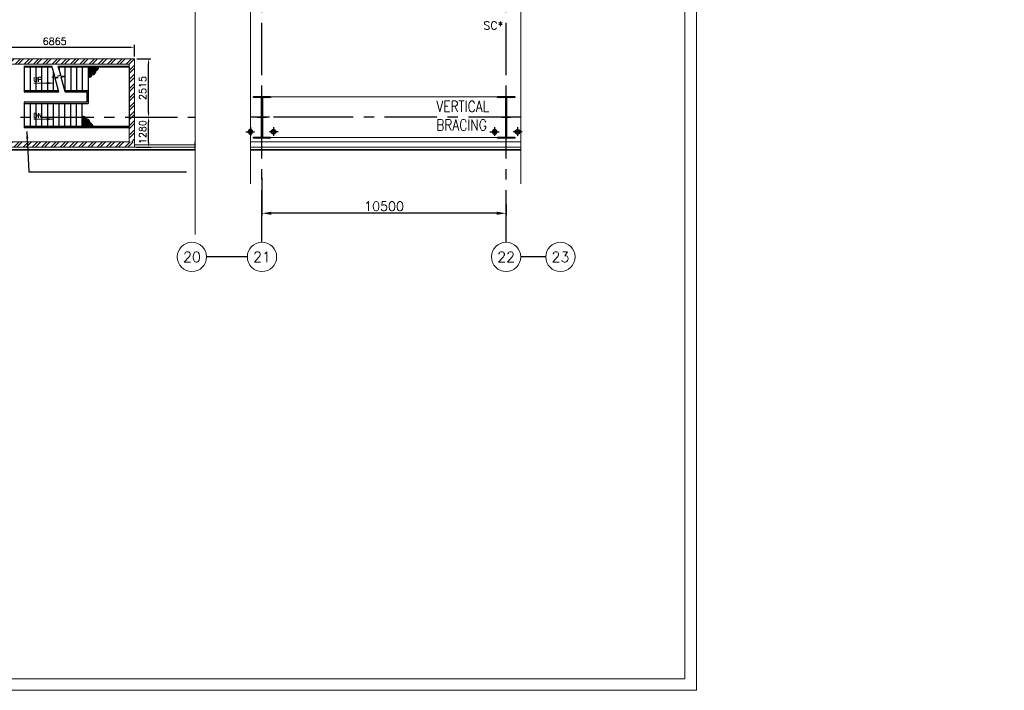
# Model space of a CAD drawing. Header units: inches. Extents: x 0 to 1544102, y -90707 to 23144100.
# Tile 139 of 181: x 636007 to 678353, y -90707 to -61840. Entities that reach past the tile are written whole.
import ezdxf
from ezdxf.enums import TextEntityAlignment as Align

# ---------------------------------------------------------------- set-up
doc = ezdxf.new("R2010")
doc.units = ezdxf.units.IN
doc.header["$LTSCALE"] = 1800
doc.header["$MEASUREMENT"] = 0
for name, pattern in [('CENTER', [2, 1.25, -0.25, 0.25, -0.25]), ('CENTER2', [1.125, 0.75, -0.125, 0.125, -0.125]), ('HIDDEN', [0.375, 0.25, -0.125]), ('HIDDEN2', [0.1875, 0.125, -0.0625])]:
    doc.linetypes.add(name, pattern=pattern)
doc.layers.get('0').update_dxf_attribs({"color": 253})
for name, color, linetype, lineweight in [('A-DOOR', 31, 'Continuous', 9), ('CL', 8, 'CENTER', 15), ('CLAD-1', 3, 'Continuous', 15), ('CONCRETE', 145, 'Continuous', 15), ('DIM', 4, 'Continuous', 18), ('dimension line', 4, 'Continuous', 13), ('OPENING EO', 2, 'Continuous', 18), ('TEXT', 3, 'Continuous', 18), ('WALL', 6, 'Continuous', 18), ('WALL HATCH', 251, 'Continuous', 13), ('WALL1', 6, 'Continuous', 18)]:
    doc.layers.add(name, color=color, linetype=linetype, lineweight=lineweight)
for name, color, linetype in [('BRACING', 1, 'HIDDEN'), ('CEN', 2, 'CENTER'), ('COL', 1, 'Continuous'), ('GRID', 251, 'CENTER'), ('RAIN WATER', 6, 'Continuous'), ('STAIR', 2, 'Continuous')]:
    doc.layers.add(name, color=color, linetype=linetype)
doc.styles.add('COMPLEX', font='complex')
doc.styles.add('ROAMNS', font='ROMANS.shx')
doc.styles.add('ROMANC', font='ROMANC.SHX')
doc.styles.add('ROMANS', font='romans.shx')
doc.linetypes.add('FENCELINE1', pattern='A,0.25,-0.1,[133,ltypeshp.shx,S=0.1,R=0,X=-0.1,Y=0],-0.1,1', length=1.45)
doc.dimstyles.new('DIM INT 1', dxfattribs={"dimtxt": 300, "dimasz": 200, "dimexe": 100, "dimexo": 100, "dimgap": 100, "dimtad": 1, "dimdec": 0, "dimzin": 13, "dimdsep": 46, "dimlunit": 5, "dimtxsty": 'ROAMNS', "dimblk2": 'OBLIQUE', "dimcen": 0.09, "dimclrd": 9, "dimclre": 9, "dimclrt": 4, "dimadec": 0, "dimazin": 0, "dimtfac": 1, "dimtdec": 0, "dimtix": 1, "dimtmove": 2, "dimatfit": 3, "dimfxl": 1, "dimtolj": 1, "dimtzin": 13, "dimarcsym": 0})
doc.dimstyles.new('DIM100 x2', dxfattribs={"dimscale": 0, "dimtxt": 400, "dimasz": 400, "dimexe": 100, "dimexo": 100, "dimgap": 100, "dimtad": 1, "dimdec": 0, "dimzin": 13, "dimdsep": 46, "dimtxsty": 'ROMANS', "dimblk2": 'OBLIQUE', "dimcen": 100, "dimdle": 100, "dimclrd": 9, "dimclre": 9, "dimclrt": 4, "dimadec": 0, "dimazin": 0, "dimtfac": 1.1, "dimtdec": 0, "dimtix": 1, "dimtmove": 2, "dimatfit": 3, "dimfxl": 1, "dimtolj": 1, "dimtzin": 13, "dimarcsym": 0})
doc.dimstyles.new('USER175', dxfattribs={"dimscale": 175, "dimtxt": 2, "dimasz": 1.75, "dimexe": 0, "dimexo": 0, "dimgap": 0.5, "dimtad": 1, "dimdec": 0, "dimzin": 0, "dimdsep": 46, "dimtxsty": 'ROMANS', "dimcen": 0, "dimclrd": 4, "dimclre": 4, "dimclrt": 4, "dimadec": 0, "dimazin": 0, "dimtfac": 0.09, "dimtdec": 0, "dimtix": 1, "dimtofl": 0, "dimtmove": 0, "dimatfit": 3, "dimfxl": 1, "dimtolj": 1, "dimtzin": 0, "dimarcsym": 0})

# ---------------------------------------------------------------- blocks, each defined once
blk = doc.blocks.new('*D1867')
at = {"layer": 'Defpoints', "color": 0, "transparency": 16777216}
for p in [(640941, -63028), (634076, -63526), (640941, -63526)]:
    blk.add_point(p, dxfattribs=at)
at = {"layer": 'DIM', "color": 9, "lineweight": -2, "transparency": 16777216}
for p, q in [((634076, -63426), (634076, -62928)), ((634276, -63028), (640741, -63028)), ((640941, -63426), (640941, -62928))]:
    blk.add_line(p, q, dxfattribs=at)
at = {"layer": 'DIM', "color": 9, "transparency": 16777216}
for points in [[(634276, -62995), (634276, -63062), (634076, -63028)], [(640741, -62995), (640741, -63062), (640941, -63028)]]:
    blk.add_solid(points, dxfattribs=at)
at = {"layer": 'DIM', "color": 4, "transparency": 16777216, "insert": (637508, -62778), "char_height": 300, "attachment_point": 5, "style": 'ROAMNS'}
blk.add_mtext('\\A1;6865', dxfattribs=at)
blk = doc.blocks.new('_Oblique')
at = {"color": 0, "linetype": 'ByBlock', "lineweight": -2}
blk.add_line((-0.5, -0.5), (0.5, 0.5), dxfattribs=at)
blk = doc.blocks.new('*D1868')
at = {"layer": 'Defpoints', "color": 0, "transparency": 16777216}
for p in [(640941, -63526), (641551, -63526), (640941, -66041)]:
    blk.add_point(p, dxfattribs=at)
at = {"layer": 'DIM', "color": 9, "lineweight": -2, "transparency": 16777216}
for p, q in [((641041, -63526), (641651, -63526)), ((641551, -65841), (641551, -63726)), ((641041, -66041), (641651, -66041))]:
    blk.add_line(p, q, dxfattribs=at)
at = {"layer": 'DIM', "color": 9, "transparency": 16777216}
for points in [[(641518, -63726), (641584, -63726), (641551, -63526)], [(641518, -65841), (641584, -65841), (641551, -66041)]]:
    blk.add_solid(points, dxfattribs=at)
at = {"layer": 'DIM', "color": 4, "transparency": 16777216, "insert": (641301, -64784), "char_height": 300, "attachment_point": 5, "rotation": 90, "style": 'ROAMNS'}
blk.add_mtext('\\A1;2515', dxfattribs=at)
blk = doc.blocks.new('*D1869')
at = {"layer": 'Defpoints', "color": 0, "transparency": 16777216}
for p in [(640941, -66041), (641551, -66041), (640941, -67321)]:
    blk.add_point(p, dxfattribs=at)
at = {"layer": 'DIM', "color": 9, "lineweight": -2, "transparency": 16777216}
for p, q in [((641041, -66041), (641651, -66041)), ((641551, -67121), (641551, -66241)), ((641041, -67321), (641651, -67321))]:
    blk.add_line(p, q, dxfattribs=at)
at = {"layer": 'DIM', "color": 9, "transparency": 16777216}
for points in [[(641518, -66241), (641584, -66241), (641551, -66041)], [(641518, -67121), (641584, -67121), (641551, -67321)]]:
    blk.add_solid(points, dxfattribs=at)
at = {"layer": 'DIM', "color": 4, "transparency": 16777216, "insert": (641301, -66681), "char_height": 300, "attachment_point": 5, "rotation": 90, "style": 'ROAMNS'}
blk.add_mtext('\\A1;1280', dxfattribs=at)
blk = doc.blocks.new('A-ROW COLUMN')
at = {"layer": 'COL'}
h = blk.add_hatch(dxfattribs=at)
h.set_pattern_fill('ANSI31', color=256, scale=200, style=0)
h.set_pattern_definition([(45, (165226.353, 18853.894), (-17.67767, 17.67767), [])])
h.paths.add_polyline_path([(180799, 40890), (181539, 40890), (181539, 40840), (180799, 40840)])
h.paths.add_polyline_path([(181153, 42590), (181185, 42590), (181185, 40890), (181153, 40890)])
h.paths.add_polyline_path([(180799, 42640), (181539, 42640), (181539, 42590), (180799, 42590)])
blk.add_line((181169, 40840), (181169, 42640))
at = {"layer": 'CEN'}
for p, q in [((181169, 40840), (181169, 42640)), ((180977, 41740), (181360, 41740))]:
    blk.add_line(p, q, dxfattribs=at)
at = {"layer": 'COL'}
for points in [[(180799, 42640), (181539, 42640), (181539, 42590), (180799, 42590)], [(181153, 42590), (181185, 42590), (181185, 40890), (181153, 40890)], [(180799, 40890), (181539, 40890), (181539, 40840), (180799, 40840)]]:
    blk.add_lwpolyline(points, close=True, dxfattribs=at)
blk = doc.blocks.new('*D2304')
at = {"layer": 'Defpoints', "color": 0, "transparency": 16777216}
for p in [(646428, -68547), (656928, -69691), (646428, -70173)]:
    blk.add_point(p, dxfattribs=at)
at = {"layer": 'dimension line', "color": 9, "lineweight": -2, "transparency": 16777216}
for p, q in [((646428, -68647), (646428, -70273)), ((656928, -69791), (656928, -70273)), ((656528, -70173), (646828, -70173))]:
    blk.add_line(p, q, dxfattribs=at)
at = {"layer": 'dimension line', "color": 9, "transparency": 16777216}
for points in [[(646828, -70106), (646828, -70239), (646428, -70173)], [(656528, -70106), (656528, -70239), (656928, -70173)]]:
    blk.add_solid(points, dxfattribs=at)
at = {"layer": 'dimension line', "color": 4, "transparency": 16777216, "insert": (651678, -69873), "char_height": 400, "attachment_point": 5, "style": 'ROMANS'}
blk.add_mtext('\\A1;10500', dxfattribs=at)
blk = doc.blocks.new('GRD')
at = {"layer": 'CL', "linetype": 'Continuous'}
blk.add_circle((0, 419.99985), 419.99985, dxfattribs=at)
at = {"layer": 'CL', "color": 4, "style": 'COMPLEX'}
blk.add_attdef('GRD', text='', height=300, dxfattribs=at).set_placement((0, 419.99985), align=Align.MIDDLE)
blk = doc.blocks.new('RWDP')
at = {"layer": 'RAIN WATER', "linetype": 'CENTER2', "ltscale": 0.05}
for p, q in [((695, -625), (295, -625)), ((495, -425), (495, -825))]:
    blk.add_line(p, q, dxfattribs=at)
at = {"layer": 'RAIN WATER', "linetype": 'HIDDEN2', "ltscale": 0.25}
blk.add_circle((495, -625), 100, dxfattribs=at)
at = {"layer": 'RAIN WATER', "ltscale": 0.25}
blk.add_circle((495, -625), 75, dxfattribs=at)
blk = doc.blocks.new('STAIR AT A-ROW 3.50M')
at = {"layer": 'STAIR'}
h = blk.add_hatch(dxfattribs=at)
h.set_pattern_fill('GRATE', color=256, scale=1500, style=0)
h.set_pattern_definition([(0, (-137448.487, -31294.633), (0, 46.875), []), (90, (-137448.49, -31294.63), (-187.5, 1e-14), [])])
h.paths.add_polyline_path([(-917, -259, 0.269537), (-806, -119), (-1265, -119), (-1265, -549, 0.388318), (-1092, -447, 0.326637)])
h = blk.add_hatch(dxfattribs=at)
h.set_pattern_fill('GRATE', color=256, scale=1500, style=0)
h.set_pattern_definition([(0, (-137698.487, 28505.11), (0, -46.875), []), (270, (-137698.49, 28505.11), (-187.5, -1e-14), [])])
h.paths.add_polyline_path([(-1167, -2531, -0.269537), (-1056, -2670), (-1515, -2670), (-1515, -2241, -0.388318), (-1342, -2343, -0.326637)])
for p, q in [((-2813, -119), (-4015, -119)), ((-1265, -119), (-2542, -119)), ((495, -119), (-1265, -119)), ((-1265, -2670), (-4015, -2670)), ((495, -2670), (-1265, -2670))]:
    blk.add_line(p, q, dxfattribs=at)
at = {"layer": 'STAIR', "linetype": 'FENCELINE1', "ltscale": 0.25}
for points in [[(-4015, -69), (-2827, -69)], [(-2557, -69), (495, -69)], [(-4015, -1169), (-2521, -1169)], [(-2251, -1169), (-1315, -1169), (-1315, -1620), (-4015, -1620)], [(495, -2720), (-1265, -2720), (-4015, -2720)]]:
    blk.add_lwpolyline(points, dxfattribs=at)
at = {"layer": 'STAIR'}
for points in [[(-4015, -69), (-4015, -1169)], [(-3765, -119), (-3765, -1119)], [(-3515, -119), (-3515, -1119)], [(-3265, -119), (-3265, -1119)], [(-3015, -119), (-3015, -1119)], [(-2521, -1169), (-2677, -593), (-2549, -563), (-2818, -537), (-2699, -504), (-2827, -69)], [(-2765, -280), (-2765, -1119)], [(-2251, -1169), (-2422, -540), (-2294, -510), (-2563, -484), (-2444, -451), (-2557, -69)], [(-2515, -119), (-2515, -210)], [(-2265, -119), (-2265, -1119)], [(-2015, -119), (-2015, -1119)], [(-1765, -119), (-1765, -1119)], [(-1515, -119), (-1515, -1119)], [(-1265, -119), (-1265, -1670)], [(495, -119), (495, -2670)], [(-4015, -1119), (-2534, -1119)], [(-2265, -1119), (-1265, -1119)], [(-4015, -1620), (-4015, -2720)], [(-4015, -1670), (-1265, -1670)], [(-3765, -1670), (-3765, -2670)], [(-3515, -1670), (-3515, -2670)], [(-3265, -1670), (-3265, -2670)], [(-3015, -1670), (-3015, -2670)], [(-2765, -1670), (-2765, -2670)], [(-2515, -2670), (-2515, -1670)], [(-2265, -2670), (-2265, -1670)], [(-2015, -2670), (-2015, -1670)], [(-1765, -2670), (-1765, -1670)], [(-1515, -2670), (-1515, -1670)]]:
    blk.add_lwpolyline(points, dxfattribs=at)
for centre, radius, start, end in [((-1133, -233), 217, 280.8052, 353.161), ((-982, -93), 178, 291.2949, 351.6342), ((-1234, -403), 149, 258.1134, 343.0018), ((-1484, -2386), 149, 16.9982, 101.8866), ((-1383, -2557), 217, 6.839, 79.1948), ((-1232, -2696), 178, 8.3658, 68.7051)]:
    blk.add_arc(centre, radius, start, end, dxfattribs=at)
at = {"layer": 'TEXT', "style": 'ROMANC'}
for s, p in [('UP', (-3618, -744)), ('DN', (-3618, -2295))]:
    blk.add_text(s, height=200, dxfattribs=at).set_placement(p)
at = {"layer": 'DIM'}
for points in [[(-2736, -798), (-3600, -798)], [(-2736, -2349), (-3600, -2349)]]:
    blk.add_leader(points, dimstyle='USER175', dxfattribs=at)

msp = doc.modelspace()

# ---------------------------------------------------------------- hatches: boundary and pattern name
at = {"layer": 'WALL HATCH'}
h = msp.add_hatch(dxfattribs=at)
h.set_pattern_fill('ANSI32', color=256, scale=750, style=0)
h.set_pattern_definition([(45, (24246.96, -205178.48), (-198.87378, 198.87378), []), (45, (24379.54, -205178.48), (-198.87378, 198.87378), [])])
h.paths.add_polyline_path([(634290.79, -63526.43), (634290.79, -63756.43), (640710.79, -63756.43), (640710.79, -66041.43), (640940.79, -66041.43), (640940.79, -63526.43)])
h.paths.add_polyline_path([(640710.79, -67091.43), (640940.79, -67091.43), (640940.79, -66041.43), (640710.79, -66041.43)])
h = msp.add_hatch(dxfattribs=at)
h.set_pattern_fill('ANSI32', color=256, scale=750, style=0)
h.set_pattern_definition([(45, (146746.96, 29156.43), (-198.87378, 198.87378), []), (45, (146879.54, 29156.43), (-198.87378, 198.87378), [])])
h.paths.add_polyline_path([(640940.79, -67091.43), (633960.79, -67091.43), (633960.79, -67321.43), (640940.79, -67321.43)])

# ---------------------------------------------------------------- linework, layer by layer
msp.add_lwpolyline([(643550.24, -67399.08), (643550.24, -67225.6), (643527.24, -67225.6), (643573.24, -67187.27), (643550.24, -67187.27), (643550.24, -67091.43)])
at = {"layer": 'A-DOOR'}
for points in [[(442445.65, 81413.39), (665120.48, 81413.39), (665120.48, -90706.52), (442445.65, -90706.52)], [(442945.65, 80913.39), (664620.48, 80913.39), (664620.48, -90206.52), (442945.65, -90206.52)]]:
    msp.add_lwpolyline(points, close=True, dxfattribs=at)
for points in [[(643550.24, -18065.66), (643550.24, -41960.77), (642479.33, -41960.77), (644783.49, -44853.56), (643550.24, -44853.56), (643550.24, -71084.84)], [(645933.21, -18109.92), (645933.21, -48892.07), (644862.3, -48892.07), (647166.46, -51784.85), (645933.21, -51784.85), (645933.21, -68905.8)], [(657553.21, -18109.92), (657553.21, -48892.07), (656482.3, -48892.07), (658786.46, -51784.85), (657553.21, -51784.85), (657553.21, -68905.8)]]:
    msp.add_lwpolyline(points, dxfattribs=at)
at = {"layer": 'BRACING', "const_width": 40}
for points in [[(646798.21, -65166.43), (656558.21, -65166.43)], [(646798.21, -66916.43), (656558.21, -66916.43)]]:
    msp.add_lwpolyline(points, dxfattribs=at)
at = {"layer": 'CEN'}
msp.add_line((648528.21, -66041.43), (646928.21, -66041.43), dxfattribs=at)
at = {"layer": 'CLAD-1', "flags": 128}
for points in [[(643550.24, -67421.43), (589119.6, -67421.43)], [(643550.24, -67449.43), (589119.6, -67449.43)], [(657553.21, -67421.43), (645933.21, -67421.43)], [(657553.21, -67449.43), (645933.21, -67449.43)]]:
    msp.add_lwpolyline(points, dxfattribs=at)
at = {"layer": 'CONCRETE'}
for p, q in [((657553.21, -67091.43), (645933.21, -67091.43)), ((657553.21, -67321.43), (645933.21, -67321.43))]:
    msp.add_line(p, q, dxfattribs=at)
at = {"layer": 'GRID'}
for p, q in [((646428.21, -71422), (646428.21, -19541.43)), ((656928.21, -71422), (656928.21, -19541.43)), ((586541.88, -66041.43), (643550.24, -66041.43)), ((657553.21, -66041.43), (645933.21, -66041.43))]:
    msp.add_line(p, q, dxfattribs=at)
at = {"layer": 'RAIN WATER'}
for p, q in [((645798.34, -72052), (644044.82, -72052)), ((658633.71, -72052), (657558.34, -72052))]:
    msp.add_line(p, q, dxfattribs=at)
at = {"layer": 'WALL'}
for p, q in [((640940.79, -63526.43), (634290.79, -63526.43)), ((640710.79, -63756.43), (634290.79, -63756.43)), ((640710.79, -67091.43), (640710.79, -63756.43)), ((640940.79, -63771.1), (640940.79, -63526.43)), ((640940.79, -67321.43), (640940.79, -63541.1))]:
    msp.add_line(p, q, dxfattribs=at)
at = {"layer": 'WALL1'}
for p, q in [((643550.24, -67321.43), (589119.6, -67321.43)), ((640940.79, -67321.43), (633960.79, -67321.43)), ((640710.79, -67091.43), (634190.79, -67091.43)), ((643550.24, -67221.43), (640940.79, -67221.43))]:
    msp.add_line(p, q, dxfattribs=at)

# ---------------------------------------------------------------- block references
at = {"layer": 'COL'}
for p in [(465259.68, -107781.19), (475759.68, -107781.19)]:
    msp.add_blockref('A-ROW COLUMN', p, dxfattribs=at)
at = {"layer": 'DIM', "xscale": 1.5, "yscale": 1.5, "zscale": 1.5}
for p, values in [((643414.82, -72682), {'GRD': '20'}), ((646428.34, -72682), {'GRD': '21'}), ((656928.34, -72682), {'GRD': '22'}), ((659263.71, -72682), {'GRD': '23'})]:
    msp.add_blockref('GRD', p, dxfattribs=at).add_auto_attribs(values)
at = {"layer": 'RAIN WATER', "xscale": -1}
for p in [(646428.21, -66041.43), (656928.21, -66041.43)]:
    msp.add_blockref('RWDP', p, dxfattribs=at)
at = {"layer": 'RAIN WATER'}
for p in [(646428.21, -66041.43), (656928.21, -66041.43)]:
    msp.add_blockref('RWDP', p, dxfattribs=at)
at = {"layer": 'WALL1'}
msp.add_blockref('STAIR AT A-ROW 3.50M', (640215.79, -63771.1), dxfattribs=at)

# ---------------------------------------------------------------- texts
at = {"layer": 'OPENING EO', "color": 3, "insert": (481015.33, -67786.68), "char_height": 300, "width": 4262.5, "attachment_point": 1, "style": 'ROMANS'}
msp.add_mtext('\\pi152.68;4 NOS 1500x700 \\P\\pi452.68;FLOOR CUTOUT \\P\\pi1524.1;(TYP.) ', dxfattribs=at)
at = {"layer": 'TEXT', "color": 3, "style": 'ROMANS'}
msp.add_text('SC*', height=350, dxfattribs=at).set_placement((655950.43, -62268.36))
at = {"layer": 'TEXT', "insert": (653925.83, -65333.13), "char_height": 480, "width": 2515.419, "attachment_point": 1, "style": 'ROMANS'}
msp.add_mtext('{\\W0.8;VERTICAL BRACING}', dxfattribs=at)

# ---------------------------------------------------------------- dimensions: what is measured, and where the dimension line sits
at = {"layer": 'DIM'}
dim = msp.add_linear_dim(base=(640940.79, -63028.4), p1=(634075.79, -63526.43), p2=(640940.79, -63526.43), dimstyle='DIM INT 1', dxfattribs=at)
dim.commit()
dim.dimension.update_dxf_attribs({"geometry": '*D1867', "text_midpoint": (637508.29, -62778.4)})
for base, p1, p2, picture, middle in [((641551.07, -63526.43), (640940.79, -66041.43), (640940.79, -63526.43), '*D1868', (641301.07, -64783.93)), ((641551.07, -66041.43), (640940.79, -67321.43), (640940.79, -66041.43), '*D1869', (641301.07, -66681.43))]:
    dim = msp.add_linear_dim(base=base, p1=p1, p2=p2, angle=90, dimstyle='DIM INT 1', dxfattribs=at)
    dim.commit()
    dim.dimension.update_dxf_attribs({"geometry": picture, "text_midpoint": middle})
at = {"layer": 'dimension line'}
dim = msp.add_linear_dim(base=(646428.21, -70172.7), p1=(656928.21, -69691.03), p2=(646428.21, -68547.13), angle=180, dimstyle='DIM100 x2', override={"dimscale": 1}, dxfattribs=at)
dim.commit()
dim.dimension.update_dxf_attribs({"geometry": '*D2304', "text_midpoint": (651678.21, -69872.7)})

# ---------------------------------------------------------------- leaders
at = {"layer": 'DIM'}
msp.add_leader([(636321.6, -66648.57), (636396.78, -68383.7), (643181.28, -68383.7)], dimstyle='USER175', dxfattribs=at)

doc.saveas('drawing.dxf')
